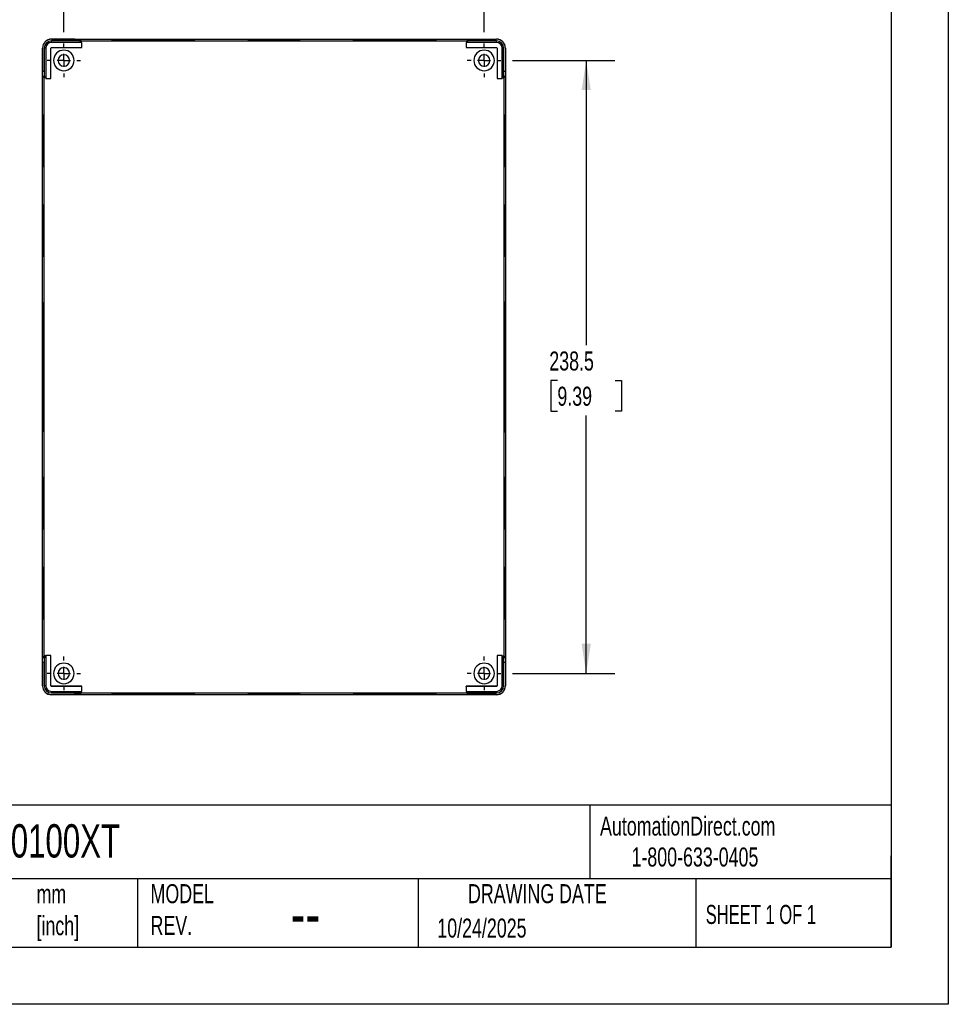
# Model space of a CAD drawing. Header units: millimetres. Extents: x 0 to 978, y 0 to 756.
# Tile 2 of 3: x 617 to 978, y 0 to 383. Entities that reach past the tile are written whole.
import ezdxf

# ---------------------------------------------------------------- set-up
doc = ezdxf.new("R2010")
doc.units = ezdxf.units.MM
doc.header["$LTSCALE"] = 3.5
doc.linetypes.add('CENTERX2', pattern=[20.32, 12.7, -2.54, 2.54, -2.54])
doc.layers.add('CENTER', color=40, linetype='CENTERX2')
doc.layers.add('DIMENSIONS', color=140, linetype='Continuous', lineweight=25)
doc.layers.add('TEXT', color=140, linetype='Continuous', lineweight=25)
doc.styles.add('SLDTEXTSTYLE0', font='TXT', dxfattribs={"width": 0.7})
doc.styles.add('SLDTEXTSTYLE1', font='TXT', dxfattribs={"width": 0.65})
doc.dimstyles.new('SLDDIMSTYLE0', dxfattribs={"dimtxt": 7.553027, "dimasz": 11.557, "dimexe": 0, "dimexo": 0.0625, "dimgap": 1.888257, "dimtad": 0, "dimtih": 1, "dimtoh": 1, "dimdec": 1, "dimrnd": 1e-09, "dimzin": 12, "dimdsep": 46, "dimtxsty": 'SLDTEXTSTYLE0', "dimsah": 1, "dimcen": 0.09, "dimadec": 0, "dimazin": 3, "dimtfac": 1, "dimtdec": 1, "dimtofl": 0, "dimtmove": 0, "dimatfit": 3, "dimfxl": 0, "dimfrac": 2, "dimtolj": 1, "dimtzin": 12, "dimarcsym": 0})

# ---------------------------------------------------------------- blocks, each defined once
blk = doc.blocks.new('_D_9')
at = {"layer": 'DIMENSIONS'}
for p, q in [((633.84, 378.25), (633.84, 411.22)), ((797.34, 378.25), (797.34, 411.22)), ((633.84, 400.11), (697, 400.11)), ((707.24, 400.11), (704.7, 400.11)), ((704.7, 400.11), (704.7, 388.1)), ((729.68, 400.11), (732.22, 400.11)), ((732.22, 400.11), (732.22, 388.1)), ((797.34, 400.11), (739.92, 400.11)), ((704.7, 388.1), (707.24, 388.1)), ((732.22, 388.1), (729.68, 388.1))]:
    blk.add_line(p, q, dxfattribs=at)
for points in [[(633.84, 400.11), (645.4, 398.33), (645.4, 401.89)], [(797.34, 400.11), (785.78, 401.89), (785.78, 398.33)]]:
    blk.add_solid(points, dxfattribs=at)
at = {"layer": 'DIMENSIONS', "char_height": 7.408, "attachment_point": 1, "style": 'SLDTEXTSTYLE0'}
for s, insert in [('163.5', (704.1, 411.35)), ('6.44', (707.24, 397.65))]:
    blk.add_mtext(s, dxfattribs=dict(at, insert=insert))
blk = doc.blocks.new('_D_10')
at = {"layer": 'DIMENSIONS'}
for p, q in [((808.32, 367.26), (848.17, 367.26)), ((837.05, 367.26), (837.05, 256.47)), ((825.83, 242.77), (823.29, 242.77)), ((823.29, 242.77), (823.29, 230.77)), ((848.27, 242.77), (850.81, 242.77)), ((850.81, 242.77), (850.81, 230.77)), ((823.29, 230.77), (825.83, 230.77)), ((850.81, 230.77), (848.27, 230.77)), ((837.05, 128.76), (837.05, 229.08)), ((808.32, 128.76), (848.17, 128.76))]:
    blk.add_line(p, q, dxfattribs=at)
for points in [[(837.05, 367.26), (835.27, 355.71), (838.83, 355.71)], [(837.05, 128.76), (838.83, 140.32), (835.27, 140.32)]]:
    blk.add_solid(points, dxfattribs=at)
at = {"layer": 'DIMENSIONS', "char_height": 7.408, "attachment_point": 1, "style": 'SLDTEXTSTYLE0'}
for s, insert in [('238.5', (822.69, 254.02)), ('9.39', (825.83, 240.32))]:
    blk.add_mtext(s, dxfattribs=dict(at, insert=insert))
blk = doc.blocks.new('SW_CENTERMARKSYMBOL_13')
at = {"layer": 'CENTER', "color": 0}
for p, q in [((0, 5.08), (0, 6.54)), ((-5.08, 0), (-6.54, 0)), ((0, 0), (-2.54, 0)), ((0, 0), (0, 2.54)), ((0, 0), (0, -2.54)), ((0, 0), (2.54, 0)), ((5.08, 0), (6.54, 0)), ((0, -5.08), (0, -6.54))]:
    blk.add_line(p, q, dxfattribs=at)
blk = doc.blocks.new('SW_CENTERMARKSYMBOL_14')
at = {"layer": 'CENTER', "color": 0}
for p, q in [((0, 5.08), (0, 6.54)), ((-5.08, 0), (-6.54, 0)), ((0, 0), (-2.54, 0)), ((0, 0), (0, 2.54)), ((0, 0), (0, -2.54)), ((0, 0), (2.54, 0)), ((5.08, 0), (6.54, 0)), ((0, -5.08), (0, -6.54))]:
    blk.add_line(p, q, dxfattribs=at)
blk = doc.blocks.new('SW_CENTERMARKSYMBOL_15')
at = {"layer": 'CENTER', "color": 0}
for p, q in [((0, 5.08), (0, 6.54)), ((-5.08, 0), (-6.54, 0)), ((0, 0), (-2.54, 0)), ((0, 0), (0, 2.54)), ((0, 0), (0, -2.54)), ((0, 0), (2.54, 0)), ((5.08, 0), (6.54, 0)), ((0, -5.08), (0, -6.54))]:
    blk.add_line(p, q, dxfattribs=at)
blk = doc.blocks.new('SW_CENTERMARKSYMBOL_16')
at = {"layer": 'CENTER', "color": 0}
for p, q in [((0, 5.08), (0, 6.54)), ((-5.08, 0), (-6.54, 0)), ((0, 0), (-2.54, 0)), ((0, 0), (0, 2.54)), ((0, 0), (0, -2.54)), ((0, 0), (2.54, 0)), ((5.08, 0), (6.54, 0)), ((0, -5.08), (0, -6.54))]:
    blk.add_line(p, q, dxfattribs=at)

msp = doc.modelspace()

# ---------------------------------------------------------------- linework, layer by layer
at = {"color": 7, "linetype": 'Continuous'}
for p, q in [((977.91, 755.66), (977.91, 0.01)), ((977.91, 0.01), (0.01, 0.01))]:
    msp.add_line(p, q, dxfattribs=at)
for p, q in [((629.04, 375.51), (629.04, 375.56)), ((629.04, 375.56), (802.14, 375.56)), ((638.06, 375.51), (629.04, 375.51)), ((638.06, 374.86), (638.06, 375.51)), ((640.62, 374.93), (640.06, 375.49)), ((640.06, 375.49), (640.06, 374.85)), ((791.12, 375.49), (790.55, 374.93)), ((791.12, 374.85), (791.12, 375.49)), ((793.12, 375.51), (802.14, 375.51)), ((793.12, 375.51), (793.12, 374.86)), ((802.14, 375.51), (802.14, 375.56)), ((625.54, 123.96), (625.54, 372.06)), ((625.59, 372.06), (625.54, 372.06)), ((625.59, 372.06), (625.59, 363.05)), ((626.84, 372.06), (626.24, 372.06)), ((626.24, 372.06), (626.24, 363.05)), ((626.84, 372.06), (626.84, 360.3)), ((628.81, 360.3), (628.81, 372.06)), ((628.81, 372.06), (628.82, 372.06)), ((628.82, 360.28), (628.82, 372.06)), ((629.04, 374.26), (629.04, 374.86)), ((638.06, 374.86), (629.04, 374.86)), ((640.81, 374.26), (629.04, 374.26)), ((629.04, 372.3), (640.81, 372.3)), ((629.04, 372.3), (629.04, 372.28)), ((629.04, 372.28), (640.82, 372.28)), ((640.62, 374.28), (640.06, 374.85)), ((640.62, 374.28), (640.62, 374.93)), ((640.62, 374.93), (790.55, 374.93)), ((640.82, 374.28), (640.62, 374.28)), ((640.81, 374.26), (640.82, 374.28)), ((640.81, 372.3), (640.81, 374.26)), ((640.81, 372.3), (640.82, 372.28)), ((640.82, 372.28), (640.82, 374.28)), ((668.59, 375.13), (668.59, 375.33)), ((668.59, 375.05), (668.59, 375.08)), ((715.59, 375.04), (715.59, 375.22)), ((762.59, 375.13), (762.59, 375.33)), ((762.59, 375.05), (762.59, 375.08)), ((790.37, 374.26), (790.35, 374.28)), ((790.55, 374.28), (790.35, 374.28)), ((790.35, 374.28), (790.35, 372.28)), ((790.37, 372.3), (790.35, 372.28)), ((790.35, 372.28), (802.14, 372.28)), ((790.37, 374.26), (790.37, 372.3)), ((802.14, 374.26), (790.37, 374.26)), ((790.37, 372.3), (802.14, 372.3)), ((790.55, 374.28), (790.55, 374.93)), ((790.55, 374.28), (791.12, 374.85)), ((802.14, 374.86), (793.12, 374.86)), ((802.14, 374.26), (802.14, 374.86)), ((802.14, 372.3), (802.14, 372.28)), ((802.37, 372.06), (802.35, 372.06)), ((802.35, 372.06), (802.35, 360.28)), ((802.37, 372.06), (802.37, 360.3)), ((804.34, 360.3), (804.34, 372.06)), ((804.34, 372.06), (804.94, 372.06)), ((804.94, 363.05), (804.94, 372.06)), ((805.59, 372.06), (805.59, 363.05)), ((805.59, 372.06), (805.64, 372.06)), ((805.64, 372.06), (805.64, 123.96)), ((625.59, 363.05), (626.24, 363.05)), ((625.61, 361.05), (626.18, 360.48)), ((626.26, 361.05), (625.61, 361.05)), ((626.18, 135.55), (626.18, 360.48)), ((626.82, 360.48), (626.18, 360.48)), ((626.82, 360.48), (626.26, 361.05)), ((626.82, 360.48), (626.82, 360.28)), ((626.84, 360.3), (626.82, 360.28)), ((626.82, 360.28), (628.82, 360.28)), ((626.84, 360.3), (628.81, 360.3)), ((628.81, 360.3), (628.82, 360.28)), ((802.37, 360.3), (802.35, 360.28)), ((802.35, 360.28), (804.35, 360.28)), ((802.37, 360.3), (804.34, 360.3)), ((804.34, 360.3), (804.35, 360.28)), ((804.35, 360.48), (804.92, 361.05)), ((804.35, 360.28), (804.35, 360.48)), ((804.35, 360.48), (805, 360.48)), ((805.57, 361.05), (804.92, 361.05)), ((804.94, 363.05), (805.59, 363.05)), ((805, 360.48), (805.57, 361.05)), ((805, 360.48), (805, 135.55)), ((625.78, 336.01), (625.6, 336.01)), ((626.07, 336.01), (625.89, 336.01)), ((805.1, 336.01), (805.28, 336.01)), ((805.4, 336.01), (805.58, 336.01)), ((625.78, 301.01), (625.6, 301.01)), ((626.07, 301.01), (625.89, 301.01)), ((805.1, 301.01), (805.28, 301.01)), ((805.4, 301.01), (805.58, 301.01)), ((625.82, 248.01), (625.62, 248.01)), ((626.06, 248.01), (625.9, 248.01)), ((805.11, 248.01), (805.28, 248.01)), ((805.35, 248.01), (805.55, 248.01)), ((625.78, 195.01), (625.6, 195.01)), ((626.07, 195.01), (625.89, 195.01)), ((805.1, 195.01), (805.28, 195.01)), ((805.4, 195.01), (805.58, 195.01)), ((625.78, 160.01), (625.6, 160.01)), ((626.07, 160.01), (625.89, 160.01)), ((805.1, 160.01), (805.28, 160.01)), ((805.4, 160.01), (805.58, 160.01)), ((626.18, 135.55), (625.61, 134.98)), ((625.61, 134.98), (626.26, 134.98)), ((626.82, 135.55), (626.18, 135.55)), ((626.82, 135.55), (626.26, 134.98)), ((626.82, 135.75), (626.82, 135.55)), ((626.84, 135.73), (626.82, 135.75)), ((628.82, 135.75), (626.82, 135.75)), ((628.81, 135.73), (626.84, 135.73)), ((626.84, 135.73), (626.84, 123.96)), ((628.81, 135.73), (628.82, 135.75)), ((628.81, 123.96), (628.81, 135.73)), ((628.82, 123.96), (628.82, 135.75)), ((802.37, 135.73), (802.35, 135.75)), ((802.35, 135.75), (802.35, 123.96)), ((804.35, 135.75), (802.35, 135.75)), ((802.37, 135.73), (802.37, 123.96)), ((804.34, 135.73), (802.37, 135.73)), ((804.34, 135.73), (804.35, 135.75)), ((804.34, 123.96), (804.34, 135.73)), ((804.35, 135.55), (804.35, 135.75)), ((804.35, 135.55), (804.92, 134.98)), ((804.35, 135.55), (805, 135.55)), ((804.92, 134.98), (805.57, 134.98)), ((805.57, 134.98), (805, 135.55)), ((625.59, 132.98), (625.59, 123.96)), ((626.24, 132.98), (625.59, 132.98)), ((626.24, 132.98), (626.24, 123.96)), ((804.94, 123.96), (804.94, 132.98)), ((805.59, 132.98), (804.94, 132.98)), ((805.59, 132.98), (805.59, 123.96)), ((625.59, 123.96), (625.54, 123.96)), ((626.84, 123.96), (626.24, 123.96)), ((628.81, 123.96), (628.82, 123.96)), ((629.04, 123.73), (629.04, 123.75)), ((640.82, 123.75), (629.04, 123.75)), ((640.81, 123.73), (629.04, 123.73)), ((640.81, 123.73), (640.82, 123.75)), ((640.81, 121.76), (640.81, 123.73)), ((640.82, 121.75), (640.82, 123.75)), ((790.37, 123.73), (790.35, 123.75)), ((802.14, 123.75), (790.35, 123.75)), ((790.35, 123.75), (790.35, 121.75)), ((790.37, 123.73), (790.37, 121.76)), ((802.14, 123.73), (790.37, 123.73)), ((802.14, 123.73), (802.14, 123.75)), ((802.37, 123.96), (802.35, 123.96)), ((804.34, 123.96), (804.94, 123.96)), ((805.59, 123.96), (805.64, 123.96)), ((629.04, 121.76), (640.81, 121.76)), ((629.04, 121.76), (629.04, 121.16)), ((629.04, 121.16), (638.06, 121.16)), ((629.04, 120.52), (629.04, 120.46)), ((629.04, 120.52), (638.06, 120.52)), ((802.14, 120.46), (629.04, 120.46)), ((638.06, 120.52), (638.06, 121.16)), ((640.62, 121.75), (640.06, 121.18)), ((640.06, 121.18), (640.06, 120.53)), ((640.06, 120.53), (640.62, 121.1)), ((640.62, 121.75), (640.82, 121.75)), ((640.62, 121.75), (640.62, 121.1)), ((790.55, 121.1), (640.62, 121.1)), ((640.81, 121.76), (640.82, 121.75)), ((668.59, 120.98), (668.59, 120.95)), ((668.59, 120.9), (668.59, 120.7)), ((715.59, 120.99), (715.59, 120.81)), ((762.59, 120.98), (762.59, 120.95)), ((762.59, 120.9), (762.59, 120.7)), ((790.37, 121.76), (790.35, 121.75)), ((790.35, 121.75), (790.55, 121.75)), ((790.37, 121.76), (802.14, 121.76)), ((790.55, 121.75), (791.12, 121.18)), ((790.55, 121.75), (790.55, 121.1)), ((790.55, 121.1), (791.12, 120.53)), ((791.12, 120.53), (791.12, 121.18)), ((793.12, 121.16), (802.14, 121.16)), ((793.12, 121.16), (793.12, 120.52)), ((802.14, 120.52), (793.12, 120.52)), ((802.14, 121.76), (802.14, 121.16)), ((802.14, 120.52), (802.14, 120.46))]:
    msp.add_line(p, q)
at = {"flags": 128}
for points in [[(668.59, 375.05), (666.63, 375.05), (664.7, 375.05), (662.83, 375.05), (661.04, 375.06), (659.36, 375.07), (657.81, 375.08), (656.43, 375.09), (655.22, 375.11), (654.2, 375.12), (653.39, 375.14), (652.81, 375.15), (652.46, 375.17), (652.34, 375.19), (652.46, 375.2), (652.81, 375.22), (653.39, 375.24), (654.2, 375.25), (655.22, 375.27), (656.43, 375.28), (657.81, 375.29), (659.36, 375.3), (661.04, 375.31), (662.83, 375.32), (664.7, 375.33), (666.63, 375.33), (668.59, 375.33)], [(657.07, 375.09), (657.81, 375.09), (659.36, 375.1), (661.04, 375.11), (662.83, 375.12), (664.7, 375.13), (666.63, 375.13), (668.59, 375.13)], [(662.17, 375.06), (662.81, 375.06), (664.14, 375.07), (665.57, 375.07), (667.06, 375.08), (668.59, 375.08)], [(668.59, 375.33), (670.55, 375.33), (672.48, 375.33), (674.35, 375.32), (676.14, 375.31), (677.82, 375.3), (679.36, 375.29), (680.75, 375.28), (681.96, 375.27), (682.98, 375.25), (683.78, 375.24), (684.37, 375.22), (684.72, 375.2), (684.84, 375.19), (684.72, 375.17), (684.37, 375.15), (683.78, 375.14), (682.98, 375.12), (681.96, 375.11), (680.75, 375.09), (679.36, 375.08), (677.82, 375.07), (676.14, 375.06), (674.35, 375.05), (672.48, 375.05), (670.55, 375.05), (668.59, 375.05)], [(668.59, 375.13), (670.55, 375.13), (672.48, 375.13), (674.35, 375.12), (676.14, 375.11), (677.82, 375.1), (679.36, 375.09), (680.11, 375.09)], [(668.59, 375.08), (670.12, 375.08), (671.61, 375.07), (673.04, 375.07), (674.36, 375.06), (675.01, 375.06)], [(715.59, 375.04), (714.06, 375.04), (712.57, 375.04), (711.14, 375.05), (709.81, 375.05), (708.62, 375.06), (707.57, 375.07), (706.71, 375.08), (706.05, 375.09), (705.6, 375.11), (705.37, 375.12), (705.37, 375.13), (705.6, 375.15), (706.05, 375.16), (706.71, 375.17), (707.57, 375.18), (708.62, 375.19), (709.81, 375.2), (711.14, 375.21), (712.57, 375.21), (714.06, 375.21), (715.59, 375.22)], [(715.59, 375.22), (717.12, 375.21), (718.61, 375.21), (720.04, 375.21), (721.36, 375.2), (722.56, 375.19), (723.6, 375.18), (724.47, 375.17), (725.13, 375.16), (725.58, 375.15), (725.81, 375.13), (725.81, 375.12), (725.58, 375.11), (725.13, 375.09), (724.47, 375.08), (723.6, 375.07), (722.56, 375.06), (721.36, 375.05), (720.04, 375.05), (718.61, 375.04), (717.12, 375.04), (715.59, 375.04)], [(762.59, 375.05), (760.63, 375.05), (758.7, 375.05), (756.83, 375.05), (755.04, 375.06), (753.36, 375.07), (751.81, 375.08), (750.43, 375.09), (749.22, 375.11), (748.2, 375.12), (747.39, 375.14), (746.81, 375.15), (746.46, 375.17), (746.34, 375.19), (746.46, 375.2), (746.81, 375.22), (747.39, 375.24), (748.2, 375.25), (749.22, 375.27), (750.43, 375.28), (751.81, 375.29), (753.36, 375.3), (755.04, 375.31), (756.83, 375.32), (758.7, 375.33), (760.63, 375.33), (762.59, 375.33)], [(751.07, 375.09), (751.81, 375.09), (753.36, 375.1), (755.04, 375.11), (756.83, 375.12), (758.7, 375.13), (760.63, 375.13), (762.59, 375.13)], [(756.17, 375.06), (756.81, 375.06), (758.14, 375.07), (759.57, 375.07), (761.06, 375.08), (762.59, 375.08)], [(762.59, 375.33), (764.55, 375.33), (766.48, 375.33), (768.35, 375.32), (770.14, 375.31), (771.82, 375.3), (773.36, 375.29), (774.75, 375.28), (775.96, 375.27), (776.98, 375.25), (777.78, 375.24), (778.37, 375.22), (778.72, 375.2), (778.84, 375.19), (778.72, 375.17), (778.37, 375.15), (777.78, 375.14), (776.98, 375.12), (775.96, 375.11), (774.75, 375.09), (773.36, 375.08), (771.82, 375.07), (770.14, 375.06), (768.35, 375.05), (766.48, 375.05), (764.55, 375.05), (762.59, 375.05)], [(762.59, 375.13), (764.55, 375.13), (766.48, 375.13), (768.35, 375.12), (770.14, 375.11), (771.82, 375.1), (773.36, 375.09), (774.11, 375.09)], [(762.59, 375.08), (764.12, 375.08), (765.61, 375.07), (767.04, 375.07), (768.36, 375.06), (769.01, 375.06)], [(625.6, 336.01), (625.6, 337.54), (625.6, 339.03), (625.61, 340.46), (625.61, 341.79), (625.62, 342.98), (625.63, 344.03), (625.64, 344.89), (625.65, 345.55), (625.67, 346.01), (625.68, 346.23), (625.69, 346.23), (625.71, 346.01), (625.72, 345.55), (625.73, 344.89), (625.74, 344.03), (625.75, 342.98), (625.76, 341.79), (625.77, 340.46), (625.77, 339.03), (625.78, 337.54), (625.78, 336.01)], [(625.89, 336.01), (625.9, 337.54), (625.9, 339.03), (625.9, 340.46), (625.91, 341.79), (625.92, 342.98), (625.93, 344.03), (625.94, 344.89), (625.95, 345.55), (625.96, 346.01), (625.98, 346.23), (625.99, 346.23), (626, 346.01), (626.02, 345.55), (626.03, 344.89), (626.04, 344.03), (626.05, 342.98), (626.06, 341.79), (626.06, 340.46), (626.07, 339.03), (626.07, 337.54), (626.07, 336.01)], [(805.28, 336.01), (805.28, 337.54), (805.28, 339.03), (805.27, 340.46), (805.27, 341.79), (805.26, 342.98), (805.25, 344.03), (805.24, 344.89), (805.23, 345.55), (805.21, 346.01), (805.2, 346.23), (805.19, 346.23), (805.17, 346.01), (805.16, 345.55), (805.15, 344.89), (805.14, 344.03), (805.13, 342.98), (805.12, 341.79), (805.11, 340.46), (805.11, 339.03), (805.11, 337.54), (805.1, 336.01)], [(805.58, 336.01), (805.58, 337.54), (805.58, 339.03), (805.57, 340.46), (805.56, 341.79), (805.56, 342.98), (805.55, 344.03), (805.54, 344.89), (805.52, 345.55), (805.51, 346.01), (805.5, 346.23), (805.48, 346.23), (805.47, 346.01), (805.46, 345.55), (805.45, 344.89), (805.43, 344.03), (805.42, 342.98), (805.42, 341.79), (805.41, 340.46), (805.4, 339.03), (805.4, 337.54), (805.4, 336.01)], [(625.78, 336.01), (625.78, 334.49), (625.77, 332.99), (625.77, 331.57), (625.76, 330.24), (625.75, 329.04), (625.74, 328), (625.73, 327.14), (625.72, 326.47), (625.71, 326.02), (625.69, 325.79), (625.68, 325.79), (625.67, 326.02), (625.65, 326.47), (625.64, 327.14), (625.63, 328), (625.62, 329.04), (625.61, 330.24), (625.61, 331.57), (625.6, 332.99), (625.6, 334.49), (625.6, 336.01)], [(626.07, 336.01), (626.07, 334.49), (626.07, 332.99), (626.06, 331.57), (626.06, 330.24), (626.05, 329.04), (626.04, 328), (626.03, 327.14), (626.02, 326.47), (626, 326.02), (625.99, 325.79), (625.98, 325.79), (625.96, 326.02), (625.95, 326.47), (625.94, 327.14), (625.93, 328), (625.92, 329.04), (625.91, 330.24), (625.9, 331.57), (625.9, 332.99), (625.9, 334.49), (625.89, 336.01)], [(805.1, 336.01), (805.11, 334.49), (805.11, 332.99), (805.11, 331.57), (805.12, 330.24), (805.13, 329.04), (805.14, 328), (805.15, 327.14), (805.16, 326.47), (805.17, 326.02), (805.19, 325.79), (805.2, 325.79), (805.21, 326.02), (805.23, 326.47), (805.24, 327.14), (805.25, 328), (805.26, 329.04), (805.27, 330.24), (805.27, 331.57), (805.28, 332.99), (805.28, 334.49), (805.28, 336.01)], [(805.4, 336.01), (805.4, 334.49), (805.4, 332.99), (805.41, 331.57), (805.42, 330.24), (805.42, 329.04), (805.43, 328), (805.45, 327.14), (805.46, 326.47), (805.47, 326.02), (805.48, 325.79), (805.5, 325.79), (805.51, 326.02), (805.52, 326.47), (805.54, 327.14), (805.55, 328), (805.56, 329.04), (805.56, 330.24), (805.57, 331.57), (805.58, 332.99), (805.58, 334.49), (805.58, 336.01)], [(625.6, 301.01), (625.6, 302.54), (625.6, 304.03), (625.61, 305.46), (625.61, 306.79), (625.62, 307.98), (625.63, 309.03), (625.64, 309.89), (625.65, 310.55), (625.67, 311.01), (625.68, 311.23), (625.69, 311.23), (625.71, 311.01), (625.72, 310.55), (625.73, 309.89), (625.74, 309.03), (625.75, 307.98), (625.76, 306.79), (625.77, 305.46), (625.77, 304.03), (625.78, 302.54), (625.78, 301.01)], [(625.89, 301.01), (625.9, 302.54), (625.9, 304.03), (625.9, 305.46), (625.91, 306.79), (625.92, 307.98), (625.93, 309.03), (625.94, 309.89), (625.95, 310.55), (625.96, 311.01), (625.98, 311.23), (625.99, 311.23), (626, 311.01), (626.02, 310.55), (626.03, 309.89), (626.04, 309.03), (626.05, 307.98), (626.06, 306.79), (626.06, 305.46), (626.07, 304.03), (626.07, 302.54), (626.07, 301.01)], [(805.28, 301.01), (805.28, 302.54), (805.28, 304.03), (805.27, 305.46), (805.27, 306.79), (805.26, 307.98), (805.25, 309.03), (805.24, 309.89), (805.23, 310.55), (805.21, 311.01), (805.2, 311.23), (805.19, 311.23), (805.17, 311.01), (805.16, 310.55), (805.15, 309.89), (805.14, 309.03), (805.13, 307.98), (805.12, 306.79), (805.11, 305.46), (805.11, 304.03), (805.11, 302.54), (805.1, 301.01)], [(805.58, 301.01), (805.58, 302.54), (805.58, 304.03), (805.57, 305.46), (805.56, 306.79), (805.56, 307.98), (805.55, 309.03), (805.54, 309.89), (805.52, 310.55), (805.51, 311.01), (805.5, 311.23), (805.48, 311.23), (805.47, 311.01), (805.46, 310.55), (805.45, 309.89), (805.43, 309.03), (805.42, 307.98), (805.42, 306.79), (805.41, 305.46), (805.4, 304.03), (805.4, 302.54), (805.4, 301.01)], [(625.78, 301.01), (625.78, 299.49), (625.77, 297.99), (625.77, 296.57), (625.76, 295.24), (625.75, 294.04), (625.74, 293), (625.73, 292.14), (625.72, 291.47), (625.71, 291.02), (625.69, 290.79), (625.68, 290.79), (625.67, 291.02), (625.65, 291.47), (625.64, 292.14), (625.63, 293), (625.62, 294.04), (625.61, 295.24), (625.61, 296.57), (625.6, 297.99), (625.6, 299.49), (625.6, 301.01)], [(626.07, 301.01), (626.07, 299.49), (626.07, 297.99), (626.06, 296.57), (626.06, 295.24), (626.05, 294.04), (626.04, 293), (626.03, 292.14), (626.02, 291.47), (626, 291.02), (625.99, 290.79), (625.98, 290.79), (625.96, 291.02), (625.95, 291.47), (625.94, 292.14), (625.93, 293), (625.92, 294.04), (625.91, 295.24), (625.9, 296.57), (625.9, 297.99), (625.9, 299.49), (625.89, 301.01)], [(805.1, 301.01), (805.11, 299.49), (805.11, 297.99), (805.11, 296.57), (805.12, 295.24), (805.13, 294.04), (805.14, 293), (805.15, 292.14), (805.16, 291.47), (805.17, 291.02), (805.19, 290.79), (805.2, 290.79), (805.21, 291.02), (805.23, 291.47), (805.24, 292.14), (805.25, 293), (805.26, 294.04), (805.27, 295.24), (805.27, 296.57), (805.28, 297.99), (805.28, 299.49), (805.28, 301.01)], [(805.4, 301.01), (805.4, 299.49), (805.4, 297.99), (805.41, 296.57), (805.42, 295.24), (805.42, 294.04), (805.43, 293), (805.45, 292.14), (805.46, 291.47), (805.47, 291.02), (805.48, 290.79), (805.5, 290.79), (805.51, 291.02), (805.52, 291.47), (805.54, 292.14), (805.55, 293), (805.56, 294.04), (805.56, 295.24), (805.57, 296.57), (805.58, 297.99), (805.58, 299.49), (805.58, 301.01)], [(625.62, 248.01), (625.62, 250.41), (625.63, 252.79), (625.63, 255.13), (625.64, 257.4), (625.65, 259.58), (625.66, 261.66), (625.67, 263.62), (625.68, 265.44), (625.7, 267.1), (625.72, 268.58), (625.73, 269.88), (625.75, 270.98), (625.77, 271.87), (625.79, 272.55), (625.81, 273.01), (625.83, 273.23), (625.85, 273.23), (625.88, 273.01), (625.9, 272.55), (625.92, 271.87), (625.94, 270.98), (625.95, 269.88), (625.97, 268.58), (625.99, 267.1), (626, 265.44), (626.02, 263.62), (626.03, 261.66), (626.04, 259.58), (626.05, 257.4), (626.06, 255.13), (626.06, 252.79), (626.06, 250.41), (626.06, 248.01)], [(805.55, 248.01), (805.55, 250.41), (805.55, 252.79), (805.54, 255.13), (805.54, 257.4), (805.53, 259.58), (805.52, 261.66), (805.51, 263.62), (805.49, 265.44), (805.48, 267.1), (805.46, 268.58), (805.44, 269.88), (805.42, 270.98), (805.41, 271.87), (805.39, 272.55), (805.36, 273.01), (805.34, 273.23), (805.32, 273.23), (805.3, 273.01), (805.28, 272.55), (805.26, 271.87), (805.24, 270.98), (805.22, 269.88), (805.21, 268.58), (805.19, 267.1), (805.17, 265.44), (805.16, 263.62), (805.15, 261.66), (805.14, 259.58), (805.13, 257.4), (805.12, 255.13), (805.12, 252.79), (805.11, 250.41), (805.11, 248.01)], [(625.82, 248.01), (625.82, 250.41), (625.83, 252.79), (625.83, 255.13), (625.84, 257.4), (625.85, 259.58), (625.86, 261.66), (625.87, 263.62), (625.88, 265.44), (625.9, 267.1), (625.92, 268.58), (625.93, 269.88), (625.94, 270.51)], [(805.35, 248.01), (805.35, 250.41), (805.35, 252.79), (805.34, 255.13), (805.34, 257.4), (805.33, 259.58), (805.32, 261.66), (805.31, 263.62), (805.29, 265.44), (805.28, 267.1), (805.26, 268.58), (805.24, 269.88), (805.23, 270.51)], [(625.9, 248.01), (625.9, 249.97), (625.91, 251.9), (625.91, 253.78), (625.92, 255.56), (625.93, 257.24), (625.94, 258.79), (625.95, 260.18), (625.96, 261.39), (625.98, 262.4), (625.99, 263.21), (626.01, 263.79), (626.02, 263.92)], [(805.28, 248.01), (805.27, 249.97), (805.27, 251.9), (805.27, 253.78), (805.26, 255.56), (805.25, 257.24), (805.24, 258.79), (805.23, 260.18), (805.21, 261.39), (805.2, 262.4), (805.18, 263.21), (805.17, 263.79), (805.16, 263.92)], [(626.06, 248.01), (626.06, 245.61), (626.06, 243.23), (626.06, 240.9), (626.05, 238.63), (626.04, 236.44), (626.03, 234.36), (626.02, 232.4), (626, 230.59), (625.99, 228.93), (625.97, 227.44), (625.95, 226.15), (625.94, 225.04), (625.92, 224.15), (625.9, 223.47), (625.88, 223.02), (625.85, 222.79), (625.83, 222.79), (625.81, 223.02), (625.79, 223.47), (625.77, 224.15), (625.75, 225.04), (625.73, 226.15), (625.72, 227.44), (625.7, 228.93), (625.68, 230.59), (625.67, 232.4), (625.66, 234.36), (625.65, 236.44), (625.64, 238.63), (625.63, 240.9), (625.63, 243.23), (625.62, 245.61), (625.62, 248.01)], [(625.94, 225.51), (625.93, 226.15), (625.92, 227.44), (625.9, 228.93), (625.88, 230.59), (625.87, 232.4), (625.86, 234.36), (625.85, 236.44), (625.84, 238.63), (625.83, 240.9), (625.83, 243.23), (625.82, 245.61), (625.82, 248.01)], [(626.02, 232.1), (626.01, 232.23), (625.99, 232.82), (625.98, 233.62), (625.96, 234.64), (625.95, 235.85), (625.94, 237.24), (625.93, 238.78), (625.92, 240.46), (625.91, 242.25), (625.91, 244.12), (625.9, 246.05), (625.9, 248.01)], [(805.11, 248.01), (805.11, 245.61), (805.12, 243.23), (805.12, 240.9), (805.13, 238.63), (805.14, 236.44), (805.15, 234.36), (805.16, 232.4), (805.17, 230.59), (805.19, 228.93), (805.21, 227.44), (805.22, 226.15), (805.24, 225.04), (805.26, 224.15), (805.28, 223.47), (805.3, 223.02), (805.32, 222.79), (805.34, 222.79), (805.36, 223.02), (805.39, 223.47), (805.41, 224.15), (805.42, 225.04), (805.44, 226.15), (805.46, 227.44), (805.48, 228.93), (805.49, 230.59), (805.51, 232.4), (805.52, 234.36), (805.53, 236.44), (805.54, 238.63), (805.54, 240.9), (805.55, 243.23), (805.55, 245.61), (805.55, 248.01)], [(805.16, 232.1), (805.17, 232.23), (805.18, 232.82), (805.2, 233.62), (805.21, 234.64), (805.23, 235.85), (805.24, 237.24), (805.25, 238.78), (805.26, 240.46), (805.27, 242.25), (805.27, 244.12), (805.27, 246.05), (805.28, 248.01)], [(805.23, 225.51), (805.24, 226.15), (805.26, 227.44), (805.28, 228.93), (805.29, 230.59), (805.31, 232.4), (805.32, 234.36), (805.33, 236.44), (805.34, 238.63), (805.34, 240.9), (805.35, 243.23), (805.35, 245.61), (805.35, 248.01)], [(625.6, 195.01), (625.6, 196.54), (625.6, 198.03), (625.61, 199.46), (625.61, 200.79), (625.62, 201.98), (625.63, 203.03), (625.64, 203.89), (625.65, 204.55), (625.67, 205.01), (625.68, 205.23), (625.69, 205.23), (625.71, 205.01), (625.72, 204.55), (625.73, 203.89), (625.74, 203.03), (625.75, 201.98), (625.76, 200.79), (625.77, 199.46), (625.77, 198.03), (625.78, 196.54), (625.78, 195.01)], [(625.89, 195.01), (625.9, 196.54), (625.9, 198.03), (625.9, 199.46), (625.91, 200.79), (625.92, 201.98), (625.93, 203.03), (625.94, 203.89), (625.95, 204.55), (625.96, 205.01), (625.98, 205.23), (625.99, 205.23), (626, 205.01), (626.02, 204.55), (626.03, 203.89), (626.04, 203.03), (626.05, 201.98), (626.06, 200.79), (626.06, 199.46), (626.07, 198.03), (626.07, 196.54), (626.07, 195.01)], [(805.28, 195.01), (805.28, 196.54), (805.28, 198.03), (805.27, 199.46), (805.27, 200.79), (805.26, 201.98), (805.25, 203.03), (805.24, 203.89), (805.23, 204.55), (805.21, 205.01), (805.2, 205.23), (805.19, 205.23), (805.17, 205.01), (805.16, 204.55), (805.15, 203.89), (805.14, 203.03), (805.13, 201.98), (805.12, 200.79), (805.11, 199.46), (805.11, 198.03), (805.11, 196.54), (805.1, 195.01)], [(805.58, 195.01), (805.58, 196.54), (805.58, 198.03), (805.57, 199.46), (805.56, 200.79), (805.56, 201.98), (805.55, 203.03), (805.54, 203.89), (805.52, 204.55), (805.51, 205.01), (805.5, 205.23), (805.48, 205.23), (805.47, 205.01), (805.46, 204.55), (805.45, 203.89), (805.43, 203.03), (805.42, 201.98), (805.42, 200.79), (805.41, 199.46), (805.4, 198.03), (805.4, 196.54), (805.4, 195.01)], [(625.78, 195.01), (625.78, 193.49), (625.77, 191.99), (625.77, 190.57), (625.76, 189.24), (625.75, 188.04), (625.74, 187), (625.73, 186.14), (625.72, 185.47), (625.71, 185.02), (625.69, 184.79), (625.68, 184.79), (625.67, 185.02), (625.65, 185.47), (625.64, 186.14), (625.63, 187), (625.62, 188.04), (625.61, 189.24), (625.61, 190.57), (625.6, 191.99), (625.6, 193.49), (625.6, 195.01)], [(626.07, 195.01), (626.07, 193.49), (626.07, 191.99), (626.06, 190.57), (626.06, 189.24), (626.05, 188.04), (626.04, 187), (626.03, 186.14), (626.02, 185.47), (626, 185.02), (625.99, 184.79), (625.98, 184.79), (625.96, 185.02), (625.95, 185.47), (625.94, 186.14), (625.93, 187), (625.92, 188.04), (625.91, 189.24), (625.9, 190.57), (625.9, 191.99), (625.9, 193.49), (625.89, 195.01)], [(805.1, 195.01), (805.11, 193.49), (805.11, 191.99), (805.11, 190.57), (805.12, 189.24), (805.13, 188.04), (805.14, 187), (805.15, 186.14), (805.16, 185.47), (805.17, 185.02), (805.19, 184.79), (805.2, 184.79), (805.21, 185.02), (805.23, 185.47), (805.24, 186.14), (805.25, 187), (805.26, 188.04), (805.27, 189.24), (805.27, 190.57), (805.28, 191.99), (805.28, 193.49), (805.28, 195.01)], [(805.4, 195.01), (805.4, 193.49), (805.4, 191.99), (805.41, 190.57), (805.42, 189.24), (805.42, 188.04), (805.43, 187), (805.45, 186.14), (805.46, 185.47), (805.47, 185.02), (805.48, 184.79), (805.5, 184.79), (805.51, 185.02), (805.52, 185.47), (805.54, 186.14), (805.55, 187), (805.56, 188.04), (805.56, 189.24), (805.57, 190.57), (805.58, 191.99), (805.58, 193.49), (805.58, 195.01)], [(625.6, 160.01), (625.6, 161.54), (625.6, 163.03), (625.61, 164.46), (625.61, 165.79), (625.62, 166.98), (625.63, 168.03), (625.64, 168.89), (625.65, 169.55), (625.67, 170.01), (625.68, 170.23), (625.69, 170.23), (625.71, 170.01), (625.72, 169.55), (625.73, 168.89), (625.74, 168.03), (625.75, 166.98), (625.76, 165.79), (625.77, 164.46), (625.77, 163.03), (625.78, 161.54), (625.78, 160.01)], [(625.89, 160.01), (625.9, 161.54), (625.9, 163.03), (625.9, 164.46), (625.91, 165.79), (625.92, 166.98), (625.93, 168.03), (625.94, 168.89), (625.95, 169.55), (625.96, 170.01), (625.98, 170.23), (625.99, 170.23), (626, 170.01), (626.02, 169.55), (626.03, 168.89), (626.04, 168.03), (626.05, 166.98), (626.06, 165.79), (626.06, 164.46), (626.07, 163.03), (626.07, 161.54), (626.07, 160.01)], [(805.28, 160.01), (805.28, 161.54), (805.28, 163.03), (805.27, 164.46), (805.27, 165.79), (805.26, 166.98), (805.25, 168.03), (805.24, 168.89), (805.23, 169.55), (805.21, 170.01), (805.2, 170.23), (805.19, 170.23), (805.17, 170.01), (805.16, 169.55), (805.15, 168.89), (805.14, 168.03), (805.13, 166.98), (805.12, 165.79), (805.11, 164.46), (805.11, 163.03), (805.11, 161.54), (805.1, 160.01)], [(805.58, 160.01), (805.58, 161.54), (805.58, 163.03), (805.57, 164.46), (805.56, 165.79), (805.56, 166.98), (805.55, 168.03), (805.54, 168.89), (805.52, 169.55), (805.51, 170.01), (805.5, 170.23), (805.48, 170.23), (805.47, 170.01), (805.46, 169.55), (805.45, 168.89), (805.43, 168.03), (805.42, 166.98), (805.42, 165.79), (805.41, 164.46), (805.4, 163.03), (805.4, 161.54), (805.4, 160.01)], [(625.78, 160.01), (625.78, 158.49), (625.77, 156.99), (625.77, 155.57), (625.76, 154.24), (625.75, 153.04), (625.74, 152), (625.73, 151.14), (625.72, 150.47), (625.71, 150.02), (625.69, 149.79), (625.68, 149.79), (625.67, 150.02), (625.65, 150.47), (625.64, 151.14), (625.63, 152), (625.62, 153.04), (625.61, 154.24), (625.61, 155.57), (625.6, 156.99), (625.6, 158.49), (625.6, 160.01)], [(626.07, 160.01), (626.07, 158.49), (626.07, 156.99), (626.06, 155.57), (626.06, 154.24), (626.05, 153.04), (626.04, 152), (626.03, 151.14), (626.02, 150.47), (626, 150.02), (625.99, 149.79), (625.98, 149.79), (625.96, 150.02), (625.95, 150.47), (625.94, 151.14), (625.93, 152), (625.92, 153.04), (625.91, 154.24), (625.9, 155.57), (625.9, 156.99), (625.9, 158.49), (625.89, 160.01)], [(805.1, 160.01), (805.11, 158.49), (805.11, 156.99), (805.11, 155.57), (805.12, 154.24), (805.13, 153.04), (805.14, 152), (805.15, 151.14), (805.16, 150.47), (805.17, 150.02), (805.19, 149.79), (805.2, 149.79), (805.21, 150.02), (805.23, 150.47), (805.24, 151.14), (805.25, 152), (805.26, 153.04), (805.27, 154.24), (805.27, 155.57), (805.28, 156.99), (805.28, 158.49), (805.28, 160.01)], [(805.4, 160.01), (805.4, 158.49), (805.4, 156.99), (805.41, 155.57), (805.42, 154.24), (805.42, 153.04), (805.43, 152), (805.45, 151.14), (805.46, 150.47), (805.47, 150.02), (805.48, 149.79), (805.5, 149.79), (805.51, 150.02), (805.52, 150.47), (805.54, 151.14), (805.55, 152), (805.56, 153.04), (805.56, 154.24), (805.57, 155.57), (805.58, 156.99), (805.58, 158.49), (805.58, 160.01)], [(668.59, 120.98), (666.63, 120.98), (664.7, 120.98), (662.83, 120.97), (661.04, 120.96), (659.36, 120.95), (657.81, 120.94), (656.43, 120.93), (655.22, 120.92), (654.2, 120.9), (653.39, 120.89), (652.81, 120.87), (652.46, 120.86), (652.34, 120.84), (652.46, 120.82), (652.81, 120.8), (653.39, 120.79), (654.2, 120.77), (655.22, 120.76), (656.43, 120.74), (657.81, 120.73), (659.36, 120.72), (661.04, 120.71), (662.83, 120.71), (664.7, 120.7), (666.63, 120.7), (668.59, 120.7)], [(657.07, 120.94), (657.81, 120.93), (659.36, 120.92), (661.04, 120.91), (662.83, 120.91), (664.7, 120.9), (666.63, 120.9), (668.59, 120.9)], [(662.17, 120.97), (662.81, 120.96), (664.14, 120.96), (665.57, 120.95), (667.06, 120.95), (668.59, 120.95)], [(668.59, 120.7), (670.55, 120.7), (672.48, 120.7), (674.35, 120.71), (676.14, 120.71), (677.82, 120.72), (679.36, 120.73), (680.75, 120.74), (681.96, 120.76), (682.98, 120.77), (683.78, 120.79), (684.37, 120.8), (684.72, 120.82), (684.84, 120.84), (684.72, 120.86), (684.37, 120.87), (683.78, 120.89), (682.98, 120.9), (681.96, 120.92), (680.75, 120.93), (679.36, 120.94), (677.82, 120.95), (676.14, 120.96), (674.35, 120.97), (672.48, 120.98), (670.55, 120.98), (668.59, 120.98)], [(668.59, 120.95), (670.12, 120.95), (671.61, 120.95), (673.04, 120.96), (674.36, 120.96), (675.01, 120.97)], [(668.59, 120.9), (670.55, 120.9), (672.48, 120.9), (674.35, 120.91), (676.14, 120.91), (677.82, 120.92), (679.36, 120.93), (680.11, 120.94)], [(715.59, 120.99), (714.06, 120.99), (712.57, 120.98), (711.14, 120.98), (709.81, 120.97), (708.62, 120.96), (707.57, 120.95), (706.71, 120.94), (706.05, 120.93), (705.6, 120.92), (705.37, 120.91), (705.37, 120.89), (705.6, 120.88), (706.05, 120.87), (706.71, 120.85), (707.57, 120.84), (708.62, 120.83), (709.81, 120.83), (711.14, 120.82), (712.57, 120.81), (714.06, 120.81), (715.59, 120.81)], [(715.59, 120.81), (717.12, 120.81), (718.61, 120.81), (720.04, 120.82), (721.36, 120.83), (722.56, 120.83), (723.6, 120.84), (724.47, 120.85), (725.13, 120.87), (725.58, 120.88), (725.81, 120.89), (725.81, 120.91), (725.58, 120.92), (725.13, 120.93), (724.47, 120.94), (723.6, 120.95), (722.56, 120.96), (721.36, 120.97), (720.04, 120.98), (718.61, 120.98), (717.12, 120.99), (715.59, 120.99)], [(762.59, 120.98), (760.63, 120.98), (758.7, 120.98), (756.83, 120.97), (755.04, 120.96), (753.36, 120.95), (751.81, 120.94), (750.43, 120.93), (749.22, 120.92), (748.2, 120.9), (747.39, 120.89), (746.81, 120.87), (746.46, 120.86), (746.34, 120.84), (746.46, 120.82), (746.81, 120.8), (747.39, 120.79), (748.2, 120.77), (749.22, 120.76), (750.43, 120.74), (751.81, 120.73), (753.36, 120.72), (755.04, 120.71), (756.83, 120.71), (758.7, 120.7), (760.63, 120.7), (762.59, 120.7)], [(751.07, 120.94), (751.81, 120.93), (753.36, 120.92), (755.04, 120.91), (756.83, 120.91), (758.7, 120.9), (760.63, 120.9), (762.59, 120.9)], [(756.17, 120.97), (756.81, 120.96), (758.14, 120.96), (759.57, 120.95), (761.06, 120.95), (762.59, 120.95)], [(762.59, 120.7), (764.55, 120.7), (766.48, 120.7), (768.35, 120.71), (770.14, 120.71), (771.82, 120.72), (773.36, 120.73), (774.75, 120.74), (775.96, 120.76), (776.98, 120.77), (777.78, 120.79), (778.37, 120.8), (778.72, 120.82), (778.84, 120.84), (778.72, 120.86), (778.37, 120.87), (777.78, 120.89), (776.98, 120.9), (775.96, 120.92), (774.75, 120.93), (773.36, 120.94), (771.82, 120.95), (770.14, 120.96), (768.35, 120.97), (766.48, 120.98), (764.55, 120.98), (762.59, 120.98)], [(762.59, 120.95), (764.12, 120.95), (765.61, 120.95), (767.04, 120.96), (768.36, 120.96), (769.01, 120.97)], [(762.59, 120.9), (764.55, 120.9), (766.48, 120.9), (768.35, 120.91), (770.14, 120.91), (771.82, 120.92), (773.36, 120.93), (774.11, 120.94)]]:
    msp.add_lwpolyline(points, dxfattribs=at)
for centre, radius, start, end in [((629.04, 372.06), 3.5, 90, 180), ((629.04, 372.06), 3.45, 90, 180), ((802.14, 372.06), 3.5, 0, 90), ((802.14, 372.06), 3.45, 0, 90), ((629.04, 372.06), 2.8, 90, 180), ((629.04, 372.06), 2.2, 90, 180), ((629.04, 372.06), 0.233, 90, 180), ((629.04, 372.06), 0.215, 90, 180), ((802.14, 372.06), 2.8, 0, 90), ((802.14, 372.06), 2.2, 0, 90), ((802.14, 372.06), 0.233, 0, 90), ((802.14, 372.06), 0.215, 0, 90), ((633.84, 367.26), 4, 90, 270), ((633.84, 367.26), 2.25, 90, 270), ((633.84, 367.26), 4, 270, 90), ((633.84, 367.26), 2.25, 270, 90), ((797.34, 367.26), 4, 90, 270), ((797.34, 367.26), 2.25, 90, 270), ((797.34, 367.26), 4, 270, 90), ((797.34, 367.26), 2.25, 270, 90), ((633.84, 128.76), 4, 90, 270), ((633.84, 128.76), 2.25, 90, 270), ((633.84, 128.76), 4, 270, 90), ((633.84, 128.76), 2.25, 270, 90), ((797.34, 128.76), 4, 90, 270), ((797.34, 128.76), 2.25, 90, 270), ((797.34, 128.76), 4, 270, 90), ((797.34, 128.76), 2.25, 270, 90), ((629.04, 123.96), 3.5, 180, 270), ((629.04, 123.96), 3.45, 180, 270), ((629.04, 123.96), 2.8, 180, 270), ((629.04, 123.96), 2.2, 180, 270), ((629.04, 123.96), 0.233, 180, 270), ((629.04, 123.96), 0.215, 180, 270), ((802.14, 123.96), 0.233, 270, 0), ((802.14, 123.96), 2.2, 270, 0), ((802.14, 123.96), 2.8, 270, 0), ((802.14, 123.96), 0.215, 270, 0), ((802.14, 123.96), 3.5, 270, 0), ((802.14, 123.96), 3.45, 270, 0)]:
    msp.add_arc(centre, radius, start, end)
for points in [[(638.06, 375.51), (638.29, 375.51), (638.54, 375.51), (639.03, 375.51), (639.27, 375.51), (639.66, 375.5), (639.81, 375.5), (640.01, 375.5), (640.05, 375.5), (640.06, 375.49)], [(791.12, 375.49), (791.12, 375.5), (791.17, 375.5), (791.37, 375.5), (791.52, 375.5), (791.91, 375.51), (792.14, 375.51), (792.63, 375.51), (792.89, 375.51), (793.12, 375.51)], [(640.06, 374.85), (640.05, 374.85), (640.01, 374.85), (639.81, 374.85), (639.66, 374.86), (639.27, 374.86), (639.03, 374.86), (638.54, 374.86), (638.29, 374.86), (638.06, 374.86)], [(793.12, 374.86), (792.89, 374.86), (792.63, 374.86), (792.14, 374.86), (791.91, 374.86), (791.52, 374.86), (791.37, 374.85), (791.17, 374.85), (791.12, 374.85), (791.12, 374.85)], [(625.61, 361.05), (625.61, 361.05), (625.6, 361.09), (625.6, 361.29), (625.6, 361.44), (625.59, 361.83), (625.59, 362.07), (625.59, 362.56), (625.59, 362.81), (625.59, 363.05)], [(626.24, 363.05), (626.24, 362.81), (626.24, 362.56), (626.24, 362.07), (626.24, 361.83), (626.25, 361.44), (626.25, 361.29), (626.25, 361.09), (626.25, 361.05), (626.26, 361.05)], [(804.92, 361.05), (804.92, 361.05), (804.93, 361.09), (804.93, 361.29), (804.93, 361.44), (804.94, 361.83), (804.94, 362.07), (804.94, 362.56), (804.94, 362.81), (804.94, 363.05)], [(805.59, 363.05), (805.59, 362.81), (805.59, 362.56), (805.58, 362.07), (805.58, 361.83), (805.58, 361.44), (805.58, 361.29), (805.57, 361.09), (805.57, 361.05), (805.57, 361.05)], [(625.59, 132.98), (625.59, 133.21), (625.59, 133.47), (625.59, 133.96), (625.59, 134.19), (625.6, 134.58), (625.6, 134.74), (625.6, 134.93), (625.61, 134.98), (625.61, 134.98)], [(626.26, 134.98), (626.25, 134.98), (626.25, 134.93), (626.25, 134.74), (626.25, 134.58), (626.24, 134.19), (626.24, 133.96), (626.24, 133.47), (626.24, 133.21), (626.24, 132.98)], [(804.94, 132.98), (804.94, 133.21), (804.94, 133.47), (804.94, 133.96), (804.94, 134.19), (804.93, 134.58), (804.93, 134.74), (804.93, 134.93), (804.92, 134.98), (804.92, 134.98)], [(805.57, 134.98), (805.57, 134.98), (805.57, 134.93), (805.58, 134.74), (805.58, 134.58), (805.58, 134.19), (805.58, 133.96), (805.59, 133.47), (805.59, 133.21), (805.59, 132.98)], [(638.06, 121.16), (638.29, 121.16), (638.54, 121.16), (639.03, 121.16), (639.27, 121.17), (639.66, 121.17), (639.81, 121.17), (640.01, 121.18), (640.05, 121.18), (640.06, 121.18)], [(640.06, 120.53), (640.05, 120.53), (640.01, 120.53), (639.81, 120.52), (639.66, 120.52), (639.27, 120.52), (639.03, 120.52), (638.54, 120.52), (638.29, 120.52), (638.06, 120.52)], [(791.12, 121.18), (791.12, 121.18), (791.17, 121.18), (791.37, 121.17), (791.52, 121.17), (791.91, 121.17), (792.14, 121.16), (792.63, 121.16), (792.89, 121.16), (793.12, 121.16)], [(793.12, 120.52), (792.89, 120.52), (792.63, 120.52), (792.14, 120.52), (791.91, 120.52), (791.52, 120.52), (791.37, 120.52), (791.17, 120.53), (791.12, 120.53), (791.12, 120.53)]]:
    msp.add_open_spline(points, degree=3, knots=[0, 0, 0, 0, 0.25, 0.25, 0.5, 0.5, 0.75, 0.75, 1, 1, 1, 1])
at = {"layer": 'TEXT'}
for p, q in [((955.67, 733.42), (955.67, 22.22)), ((955.67, 77.44), (22.22, 77.44)), ((838.51, 77.44), (838.51, 48.89)), ((955.67, 22.22), (955.67, 57.78)), ((955.67, 48.89), (22.22, 48.89)), ((662.55, 48.89), (662.55, 22.22)), ((771.63, 48.89), (771.63, 22.22)), ((879.72, 48.89), (879.72, 22.22)), ((22.22, 22.22), (955.67, 22.22))]:
    msp.add_line(p, q, dxfattribs=at)

# ---------------------------------------------------------------- block references
at = {"layer": 'CENTER'}
for name, p in [('SW_CENTERMARKSYMBOL_13', (633.84, 367.26)), ('SW_CENTERMARKSYMBOL_14', (797.34, 367.26)), ('SW_CENTERMARKSYMBOL_15', (633.84, 128.76)), ('SW_CENTERMARKSYMBOL_16', (797.34, 128.76))]:
    msp.add_blockref(name, p, dxfattribs=at)

# ---------------------------------------------------------------- texts
at = {"color": 179, "linetype": 'Continuous', "lineweight": 18, "char_height": 7.4083, "attachment_point": 1, "style": 'SLDTEXTSTYLE0'}
for s, insert in [('AutomationDirect.com', (842.43, 73.07)), ('1-800-633-0405', (854.67, 61.03))]:
    msp.add_mtext(s, dxfattribs=dict(at, insert=insert))
at = {"layer": 'TEXT'}
for s, insert, char_height, attachment_point, style in [('ULPCM200100XT', (557.23, 70.08), 12.9646, 1, 'SLDTEXTSTYLE0'), ('MODEL ^JREV.', (667.57, 46.77), 7.4083, 1, 'SLDTEXTSTYLE0'), ('DRAWING DATE', (818.04, 46.77), 7.4083, 2, 'SLDTEXTSTYLE0'), ('mm^J[inch]', (623.22, 46.65), 7.408, 1, 'SLDTEXTSTYLE0'), ('SHEET 1 OF 1', (883.54, 38.68), 7.4083, 1, 'SLDTEXTSTYLE1'), ('--', (722.04, 44.57), 18.521, 1, 'SLDTEXTSTYLE0'), ('10/24/2025', (779.14, 33.38), 7.408, 1, 'SLDTEXTSTYLE0')]:
    msp.add_mtext(s, dxfattribs=dict(at, insert=insert, char_height=char_height, attachment_point=attachment_point, style=style))

# ---------------------------------------------------------------- dimensions: what is measured, and where the dimension line sits
at = {"layer": 'DIMENSIONS'}
dim = msp.add_linear_dim(base=(797.34, 400.11), p1=(633.84, 373.8), p2=(797.34, 373.8), dimstyle='SLDDIMSTYLE0', dxfattribs=at)
dim.commit()
dim.dimension.update_dxf_attribs({"geometry": '_D_9', "text_midpoint": (718.46, 400.11), "dimtype": 160})
dim = msp.add_linear_dim(base=(837.05, 128.76), p1=(803.88, 367.26), p2=(803.88, 128.76), angle=90, dimstyle='SLDDIMSTYLE0', dxfattribs=at)
dim.commit()
dim.dimension.update_dxf_attribs({"geometry": '_D_10', "text_midpoint": (837.05, 242.77), "dimtype": 160})

doc.saveas('drawing.dxf')
